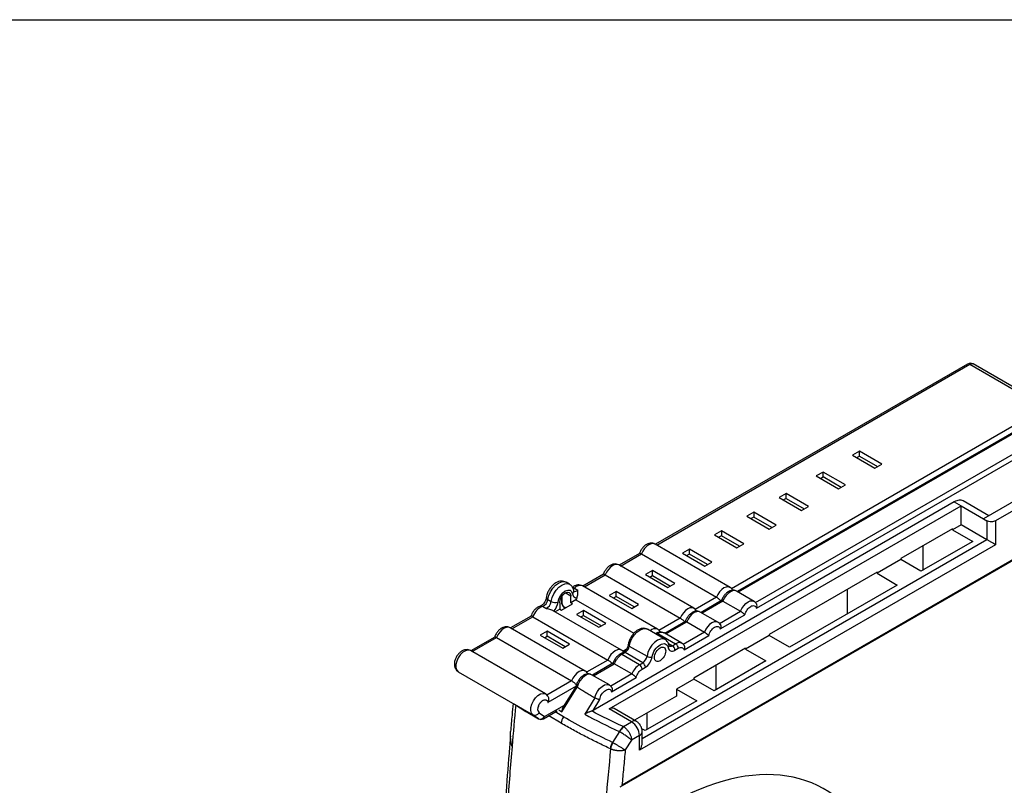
# Model space of a CAD drawing. Header units: millimetres. Extents: x 8 to 341, y 8 to 262.
# Tile 11 of 15: x 216 to 296, y 199 to 262. Entities that reach past the tile are written whole.
import ezdxf

# ---------------------------------------------------------------- set-up
doc = ezdxf.new("R2010")
doc.units = ezdxf.units.MM
doc.header["$LTSCALE"] = 1.25
doc.layers.add('TEXT', color=140, linetype='Continuous', lineweight=25)

msp = doc.modelspace()

# ---------------------------------------------------------------- linework, layer by layer
for p, q in [((293.234, 233.702), (267.635, 218.924)), ((267.752, 218.856), (293.434, 233.682)), ((306.589, 233.662), (274.346, 215.049)), ((306.739, 233.648), (274.434, 214.998)), ((293.434, 233.682), (299.091, 230.416)), ((299.125, 230.566), (293.684, 233.707)), ((301.966, 231.505), (273.87, 215.285)), ((275.85, 214.142), (303.525, 230.119)), ((275.924, 213.695), (303.37, 229.539)), ((315.061, 228.064), (264.731, 199.009)), ((315.066, 228.126), (264.893, 199.162)), ((304.794, 226.932), (294.541, 221.014)), ((306.138, 226.973), (295.531, 220.85)), ((284.359, 226.565), (283.793, 226.239)), ((283.793, 226.239), (285.632, 225.177)), ((284.147, 226.035), (284.359, 226.157)), ((286.197, 225.504), (284.359, 226.565)), ((284.359, 226.157), (284.359, 226.565)), ((284.359, 226.157), (285.844, 225.3)), ((285.632, 225.177), (286.197, 225.504)), ((281.389, 224.851), (280.823, 224.524)), ((280.823, 224.524), (282.662, 223.463)), ((283.227, 223.789), (281.389, 224.851)), ((281.389, 224.443), (281.389, 224.851)), ((281.177, 224.32), (281.389, 224.443)), ((282.874, 223.585), (281.389, 224.443)), ((282.662, 223.463), (283.227, 223.789)), ((278.348, 223.096), (277.783, 222.769)), ((280.187, 222.034), (278.348, 223.096)), ((278.348, 222.687), (278.348, 223.096)), ((292.137, 222.401), (262.525, 205.307)), ((263.853, 205.42), (292.703, 222.075)), ((277.783, 222.769), (279.621, 221.708)), ((278.348, 222.687), (278.136, 222.565)), ((278.348, 222.687), (279.833, 221.83)), ((292.137, 222.401), (292.703, 222.075)), ((292.703, 220.523), (292.703, 222.075)), ((292.703, 222.075), (294.541, 221.014)), ((294.98, 221.267), (292.887, 222.476)), ((275.697, 221.565), (275.131, 221.238)), ((275.131, 221.238), (276.97, 220.177)), ((277.535, 220.503), (275.697, 221.565)), ((275.697, 221.565), (275.697, 221.156)), ((279.621, 221.708), (280.187, 222.034)), ((275.697, 221.156), (275.485, 221.034)), ((277.182, 220.299), (275.697, 221.156)), ((276.97, 220.177), (277.535, 220.503)), ((292.703, 220.523), (291.996, 220.115)), ((294.824, 219.299), (292.703, 220.523)), ((294.541, 221.014), (294.824, 220.85)), ((294.824, 220.85), (294.824, 219.299)), ((295.531, 220.85), (295.531, 218.891)), ((273.045, 220.034), (272.479, 219.707)), ((272.479, 219.707), (274.318, 218.646)), ((273.045, 219.626), (272.833, 219.503)), ((274.884, 218.973), (273.045, 220.034)), ((273.045, 220.034), (273.045, 219.626)), ((274.53, 218.769), (273.045, 219.626)), ((291.996, 220.197), (287.753, 217.748)), ((291.996, 220.115), (291.996, 220.197)), ((291.996, 220.115), (293.657, 219.156)), ((295.531, 218.891), (266.328, 202.032)), ((294.824, 219.299), (266.562, 202.983)), ((273.757, 215.389), (267.605, 218.941)), ((274.318, 218.646), (274.884, 218.973)), ((293.657, 219.156), (289.415, 216.707)), ((266.344, 218.179), (264.665, 217.209)), ((264.782, 217.142), (266.493, 218.129)), ((266.493, 218.129), (272.645, 214.578)), ((270.429, 218.524), (269.863, 218.197)), ((269.863, 218.197), (271.702, 217.136)), ((270.429, 218.115), (270.217, 217.993)), ((272.267, 217.462), (270.429, 218.524)), ((270.429, 218.115), (270.429, 218.524)), ((271.914, 217.258), (270.429, 218.115)), ((289.556, 218.789), (289.556, 216.788)), ((270.787, 213.675), (264.636, 217.226)), ((271.702, 217.136), (272.267, 217.462)), ((287.753, 217.666), (285.808, 216.543)), ((287.753, 217.748), (287.753, 217.666)), ((289.415, 216.707), (287.753, 217.666)), ((263.375, 216.464), (261.695, 215.495)), ((261.812, 215.427), (263.523, 216.415)), ((263.523, 216.415), (269.675, 212.863)), ((267.388, 216.768), (266.823, 216.442)), ((266.823, 216.442), (268.661, 215.38)), ((269.227, 215.707), (267.388, 216.768)), ((267.388, 216.36), (267.388, 216.768)), ((285.808, 216.625), (276.97, 211.523)), ((285.808, 216.625), (285.808, 216.543)), ((285.808, 216.543), (287.47, 215.584)), ((260.589, 215.647), (260.306, 215.81)), ((267.176, 216.238), (267.388, 216.36)), ((267.388, 216.36), (268.873, 215.503)), ((268.661, 215.38), (269.227, 215.707)), ((287.47, 215.584), (278.631, 210.482)), ((260.706, 214.666), (260.246, 214.932)), ((260.988, 215.334), (261.271, 215.17)), ((267.818, 211.96), (261.666, 215.512)), ((264.418, 215.054), (263.853, 214.727)), ((266.257, 213.993), (264.418, 215.054)), ((264.418, 214.646), (264.418, 215.054)), ((275.737, 214.246), (274.288, 215.083)), ((283.369, 215.217), (283.369, 213.217)), ((258.81, 214.401), (259.093, 214.238)), ((259.787, 214.136), (259.787, 213.605)), ((259.928, 213.523), (260.848, 214.054)), ((259.94, 214.62), (259.94, 214.135)), ((259.999, 214.054), (259.999, 214.705)), ((260.706, 214.135), (260.706, 214.666)), ((261.119, 214.374), (260.706, 214.135)), ((260.848, 214.054), (260.706, 214.135)), ((261.119, 214.374), (265.876, 211.628)), ((263.853, 214.727), (265.691, 213.666)), ((264.206, 214.523), (264.418, 214.646)), ((265.903, 213.788), (264.418, 214.646)), ((265.691, 213.666), (266.257, 213.993)), ((272.645, 214.578), (270.9, 213.57)), ((273.063, 214.308), (271.376, 213.335)), ((273.175, 214.272), (271.464, 213.284)), ((273.175, 214.272), (274.625, 213.435)), ((258.656, 213.661), (258.373, 213.824)), ((264.848, 210.246), (259.251, 213.477)), ((259.787, 213.605), (259.408, 213.386)), ((259.787, 213.605), (259.928, 213.523)), ((260.282, 213.727), (260.14, 213.809)), ((260.182, 213.717), (260.223, 213.693)), ((261.731, 213.503), (261.166, 213.176)), ((261.166, 213.176), (263.004, 212.115)), ((263.57, 212.441), (261.731, 213.503)), ((261.731, 213.094), (261.731, 213.503)), ((272.767, 212.532), (271.318, 213.369)), ((272.88, 212.428), (274.625, 213.435)), ((257.435, 213.035), (255.755, 212.066)), ((255.872, 211.998), (257.584, 212.986)), ((257.584, 212.986), (263.735, 209.435)), ((261.519, 212.972), (261.731, 213.094)), ((261.731, 213.094), (263.216, 212.237)), ((263.004, 212.115), (263.57, 212.441)), ((269.675, 212.863), (267.93, 211.856)), ((270.093, 212.594), (268.406, 211.62)), ((268.494, 211.57), (270.205, 212.557)), ((270.205, 212.557), (271.655, 211.72)), ((272.954, 211.98), (274.975, 213.147)), ((261.878, 208.531), (255.726, 212.083)), ((258.762, 211.788), (258.196, 211.462)), ((260.6, 210.727), (258.762, 211.788)), ((258.762, 211.38), (258.762, 211.788)), ((268.437, 211.116), (266.988, 211.952)), ((266.988, 211.952), (267.001, 211.945)), ((267.698, 211.619), (267.631, 211.581)), ((267.848, 211.605), (267.719, 211.53)), ((267.848, 211.605), (269.297, 210.768)), ((269.797, 210.817), (268.348, 211.654)), ((271.655, 211.72), (269.91, 210.713)), ((254.465, 211.321), (252.503, 210.188)), ((252.62, 210.12), (254.614, 211.271)), ((254.614, 211.271), (260.765, 207.72)), ((258.196, 211.462), (260.034, 210.4)), ((258.549, 211.258), (258.762, 211.38)), ((260.246, 210.523), (258.762, 211.38)), ((268.713, 210.791), (269.025, 210.611)), ((269.025, 210.611), (269.297, 210.768)), ((269.984, 210.266), (272.005, 211.433)), ((276.97, 211.441), (275.025, 210.318)), ((276.97, 211.523), (276.97, 211.441)), ((278.631, 210.482), (276.97, 211.441)), ((258.625, 206.654), (252.473, 210.205)), ((260.034, 210.4), (260.6, 210.727)), ((265.001, 210.062), (264.728, 209.905)), ((265.151, 210.047), (264.878, 209.89)), ((265.244, 210.306), (264.96, 210.142)), ((266.6, 209.211), (265.151, 210.047)), ((265.497, 210.574), (266.947, 209.737)), ((269.237, 210.243), (269.51, 210.4)), ((275.025, 210.4), (270.782, 207.951)), ((275.025, 210.318), (275.025, 210.4)), ((275.025, 210.318), (276.687, 209.359)), ((263.735, 209.435), (261.99, 208.427)), ((264.153, 209.165), (262.467, 208.191)), ((262.555, 208.141), (264.266, 209.128)), ((265.715, 208.292), (264.266, 209.128)), ((266.328, 209.053), (264.878, 209.89)), ((266.328, 209.053), (266.6, 209.211)), ((276.687, 209.359), (272.444, 206.91)), ((251.473, 208.473), (256.114, 205.794)), ((266.54, 208.686), (266.812, 208.843)), ((272.585, 208.992), (272.585, 206.991)), ((260.765, 207.72), (258.738, 206.549)), ((263.858, 207.388), (262.408, 208.225)), ((265.715, 208.292), (263.97, 207.284)), ((264.044, 206.837), (266.065, 208.004)), ((270.782, 207.869), (269.368, 207.053)), ((270.782, 207.951), (270.782, 207.869)), ((272.444, 206.91), (270.782, 207.869)), ((261.131, 207.278), (258.826, 205.947)), ((259.963, 205.176), (261.228, 207.198)), ((261.137, 207.287), (260.074, 205.59)), ((269.368, 207.053), (271.03, 206.093)), ((269.368, 207.053), (269.368, 206.481)), ((262.678, 206.328), (261.837, 204.985)), ((262.525, 205.307), (263.079, 206.191)), ((269.368, 206.481), (265.926, 204.494)), ((271.03, 206.093), (266.787, 203.644)), ((256.072, 205.821), (257.021, 205.211)), ((256.089, 205.81), (257.598, 204.939)), ((256.089, 205.81), (257.027, 205.208)), ((257.027, 205.208), (257.021, 205.211)), ((257.027, 205.208), (258.041, 204.623)), ((257.027, 205.208), (257.037, 205.201)), ((257.037, 205.201), (258.052, 204.616)), ((258.092, 205.115), (258.534, 204.799)), ((258.452, 204.616), (259.572, 205.263)), ((258.534, 204.799), (260.171, 205.744)), ((260.093, 204.767), (259.422, 205.176)), ((259.704, 205.339), (259.963, 205.176)), ((260.14, 205.672), (260.095, 205.7)), ((265.684, 204.363), (263.853, 205.42)), ((266.084, 204.402), (264.253, 205.46)), ((258.041, 204.623), (257.598, 204.939)), ((258.041, 204.623), (258.052, 204.616)), ((259.906, 204.249), (258.89, 204.869)), ((265.007, 203.972), (265.684, 204.363)), ((266.929, 205.073), (266.929, 203.726)), ((264.683, 203.566), (264.125, 202.68)), ((266.787, 203.644), (266.529, 203.793)), ((266.562, 202.697), (266.562, 203.575)), ((265.68, 202.875), (265.168, 202.059)), ((266.328, 203.248), (265.68, 202.875)), ((266.328, 202.032), (266.328, 203.248)), ((255.879, 202.354), (255.88, 202.35)), ((263.963, 202.15), (263.96, 202.151))]:
    msp.add_line(p, q)
at = {"flags": 128}
for points in [[(267.605, 218.941), (267.459, 218.986), (267.288, 218.969), (267.105, 218.891), (266.922, 218.758), (266.752, 218.578), (266.605, 218.363), (266.493, 218.129)], [(264.636, 217.226), (264.489, 217.271), (264.319, 217.254), (264.136, 217.177), (263.953, 217.043), (263.782, 216.863), (263.636, 216.649), (263.523, 216.415)], [(258.81, 214.401), (258.886, 214.715), (259.024, 215.03), (259.212, 215.322), (259.437, 215.568), (259.681, 215.748), (259.925, 215.849), (260.15, 215.863), (260.306, 215.81)], [(259.093, 214.238), (259.169, 214.552), (259.306, 214.867), (259.495, 215.159), (259.72, 215.404), (259.964, 215.585), (260.207, 215.686), (260.432, 215.7), (260.585, 215.649)], [(259.654, 214.179), (259.726, 214.447), (259.86, 214.709), (260.041, 214.934), (260.246, 215.095), (260.452, 215.172), (260.633, 215.156), (260.767, 215.048), (260.838, 214.863)], [(259.787, 214.136), (259.822, 214.359), (259.921, 214.589), (260.071, 214.79), (260.246, 214.932), (260.422, 214.993), (260.571, 214.964), (260.671, 214.849), (260.706, 214.666)], [(260.895, 215.267), (260.916, 215.279), (260.988, 215.334)], [(273.752, 215.392), (273.611, 215.434), (273.44, 215.418), (273.257, 215.34), (273.074, 215.206), (272.904, 215.026), (272.757, 214.812), (272.645, 214.578)], [(274.288, 215.083), (274.141, 215.128), (273.971, 215.111), (273.788, 215.034), (273.605, 214.9), (273.434, 214.72), (273.288, 214.506), (273.175, 214.272)], [(274.625, 213.435), (274.737, 213.669), (274.884, 213.883), (275.054, 214.063), (275.237, 214.197), (275.42, 214.275), (275.591, 214.291), (275.737, 214.246), (275.737, 214.246)], [(270.782, 213.678), (270.641, 213.72), (270.47, 213.703), (270.287, 213.625), (270.104, 213.492), (269.934, 213.312), (269.787, 213.097), (269.675, 212.863)], [(271.318, 213.369), (271.171, 213.414), (271.001, 213.397), (270.818, 213.319), (270.635, 213.186), (270.464, 213.006), (270.318, 212.791), (270.205, 212.557)], [(272.766, 212.533), (272.621, 212.577), (272.45, 212.56), (272.267, 212.482), (272.084, 212.349), (271.914, 212.169), (271.767, 211.954), (271.655, 211.72)], [(255.726, 212.083), (255.58, 212.128), (255.409, 212.111), (255.226, 212.033), (255.043, 211.9), (254.872, 211.72), (254.726, 211.505), (254.614, 211.271)], [(265.497, 210.574), (265.577, 210.883), (265.716, 211.191), (265.903, 211.475), (266.124, 211.715), (266.363, 211.891), (266.602, 211.991), (266.823, 212.007), (266.988, 211.952)], [(268.427, 211.121), (268.273, 211.17), (268.052, 211.154), (267.813, 211.054), (267.573, 210.878), (267.352, 210.639), (267.165, 210.355), (267.027, 210.046), (266.947, 209.737)], [(252.473, 210.205), (252.45, 210.217), (252.269, 210.251), (252.06, 210.199), (251.843, 210.067), (251.639, 209.865), (251.466, 209.614), (251.34, 209.338), (251.275, 209.061), (251.275, 208.81), (251.34, 208.61), (251.466, 208.477), (251.473, 208.473)], [(264.843, 210.249), (264.701, 210.291), (264.531, 210.274), (264.348, 210.196), (264.165, 210.063), (263.994, 209.883), (263.848, 209.669), (263.735, 209.435)], [(265.497, 210.574), (265.46, 210.599), (265.432, 210.626), (265.414, 210.654), (265.408, 210.681), (265.409, 210.693)], [(261.873, 208.534), (261.731, 208.577), (261.561, 208.56), (261.378, 208.482), (261.195, 208.348), (261.024, 208.168), (260.878, 207.954), (260.765, 207.72)], [(262.408, 208.225), (262.393, 208.233), (262.225, 208.272), (262.029, 208.234), (261.824, 208.121), (261.626, 207.945), (261.451, 207.718), (261.315, 207.462), (261.23, 207.197)], [(262.673, 206.331), (262.754, 206.599), (262.888, 206.861), (263.062, 207.093), (263.262, 207.276), (263.47, 207.394), (263.669, 207.435), (263.841, 207.398), (263.857, 207.389)], [(257.598, 204.939), (257.481, 205.079), (257.423, 205.284), (257.43, 205.535), (257.5, 205.81), (257.628, 206.082), (257.802, 206.327), (258.005, 206.523), (258.22, 206.651), (258.425, 206.7), (258.603, 206.665), (258.623, 206.655)]]:
    msp.add_lwpolyline(points, dxfattribs=at)
for centre, radius, start, end in [((293.317, 233.518), 0.201, 54.38242, 114.30712), ((293.579, 233.49), 0.241, 64.23838, 127.07208), ((260.872, 215.198), 0.179, 49.34131, 114.79815), ((261.034, 215.374), 0.313, 254.00282, 319.30069), ((261.459, 214.921), 0.626, 70.69641, 138.75337), ((258.09, 214.493), 0.726, 292.98777, 352.7414), ((258.372, 214.329), 0.726, 292.98777, 352.7414), ((258.874, 214.571), 0.182, 183.2865, 249.44882), ((259.444, 214.884), 0.735, 241.44375, 286.59395), ((258.209, 214.414), 1.464, 318.39702, 350.76874), ((260.041, 214.145), 0.101, 185.6948, 245.62534), ((262.682, 213.766), 1.677, 152.92609, 158.76161), ((261.18, 214.898), 0.369, 260.58968, 271.32019), ((258.889, 212.547), 1.378, 111.99482, 161.40637), ((258.252, 213.632), 0.227, 57.60261, 104.43865), ((260.236, 213.797), 0.0959, 172.74417, 235.94365), ((267.611, 211.407), 0.591, 70.12742, 134.23132), ((267.76, 211.482), 0.151, 54.38242, 114.30712), ((268.141, 211.193), 0.505, 65.84324, 125.46722), ((269.591, 210.354), 0.507, 66.52656, 125.40973), ((269.049, 210.379), 0.461, 2.60548, 57.39452), ((265.064, 209.933), 0.143, 52.67898, 116.63417), ((264.725, 210.705), 0.783, 302.92302, 350.40068), ((268.574, 210.604), 0.192, 304.49069, 6.49501), ((268.879, 210.807), 0.245, 244.26656, 306.47305), ((268.777, 210.222), 0.461, 2.60548, 57.39452), ((265.706, 208.598), 1.535, 122.63797, 159.77289), ((264.791, 209.776), 0.144, 52.74598, 115.96268), ((266.175, 209.868), 0.783, 302.92302, 350.40068), ((266.352, 208.822), 0.461, 2.60548, 57.39452), ((267.221, 210.238), 0.571, 241.28079, 284.74613), ((267.155, 207.761), 1.535, 122.63797, 159.77289), ((266.079, 208.665), 0.461, 2.60548, 57.39452), ((530.06, 179.081), 275.168, 174.43893, 175.14814), ((257.751, 205.29), 0.383, 246.4207, 332.8577), ((258.441, 205.42), 0.464, 150.44214, 221.16986), ((258.194, 204.974), 0.383, 246.4207, 332.8577), ((258.252, 204.962), 0.4, 240.00269, 299.99731), ((258.344, 204.775), 0.192, 304.05635, 7.25583), ((261.131, 204.099), 1.235, 147.26961, 173.02848), ((265.916, 204.058), 0.384, 64.03815, 127.25394), ((264.931, 203.185), 1.398, 2.60548, 57.39452), ((265.743, 202.891), 1.257, 123.1928, 147.51859), ((266.162, 203.615), 0.402, 294.37567, 354.29363), ((265.416, 201.916), 1.472, 149.34421, 170.85373), ((523.221, 179.654), 268.303, 175.1474, 176.16081), ((538.522, 174.571), 275.941, 174.26412, 175.14737)]:
    msp.add_arc(centre, radius, start, end)
msp.add_ellipse((268.681, 176.934), major_axis=(12.89, 21.873), ratio=0.577321, start_param=3.794626, end_param=7.221506)
for points, knots in [([(293.68, 233.704), (293.639, 233.724), (293.544, 233.771), (293.379, 233.769), (293.28, 233.722), (293.235, 233.7)], [0, 0, 0, 0, 0.2959085, 0.6761182, 1, 1, 1, 1]), ([(292.887, 222.476), (292.777, 222.515), (292.558, 222.594), (292.277, 222.466), (292.137, 222.401)], [0, 0, 0, 0, 0.499949, 1, 1, 1, 1]), ([(295.531, 220.85), (295.439, 220.797), (295.308, 220.766), (295.047, 220.766), (294.917, 220.797), (294.824, 220.85)], [0, 0, 0, 0, 0.5, 0.5, 1, 1, 1, 1]), ([(267.595, 218.942), (267.535, 218.969), (267.413, 219.027), (267.205, 219.026), (266.998, 218.968), (266.795, 218.849), (266.604, 218.669), (266.446, 218.438), (266.357, 218.262), (266.337, 218.171), (266.336, 218.169)], [0, 0, 0, 0, 0.121011, 0.250349, 0.381132, 0.522656, 0.676883, 0.835782, 0.996668, 1, 1, 1, 1]), ([(295.531, 218.891), (295.512, 218.901), (295.478, 218.921), (295.425, 218.952), (295.36, 218.989), (295.281, 219.035), (295.179, 219.094), (295.08, 219.151), (294.984, 219.207), (294.896, 219.257), (294.848, 219.285), (294.824, 219.299)], [0, 0, 0, 0, 0.113267, 0.205336, 0.27621, 0.426276, 0.554434, 0.680793, 0.795523, 0.900936, 1, 1, 1, 1]), ([(266.493, 218.129), (266.466, 218.144), (266.413, 218.172), (266.362, 218.185), (266.351, 218.178), (266.346, 218.175)], [0, 0, 0, 0, 0.371768, 0.742908, 1, 1, 1, 1]), ([(264.625, 217.227), (264.566, 217.255), (264.443, 217.312), (264.235, 217.311), (264.028, 217.254), (263.825, 217.134), (263.634, 216.955), (263.476, 216.723), (263.387, 216.548), (263.367, 216.456), (263.367, 216.454)], [0, 0, 0, 0, 0.121011, 0.250349, 0.381132, 0.522656, 0.676883, 0.835782, 0.996668, 1, 1, 1, 1]), ([(263.523, 216.415), (263.496, 216.429), (263.443, 216.457), (263.392, 216.471), (263.381, 216.464), (263.376, 216.461)], [0, 0, 0, 0, 0.3717679, 0.7429083, 1, 1, 1, 1]), ([(260.294, 215.807), (260.244, 215.834), (260.126, 215.898), (259.912, 215.912), (259.681, 215.869), (259.451, 215.761), (259.226, 215.589), (259.021, 215.359), (258.853, 215.087), (258.74, 214.814), (258.707, 214.638), (258.693, 214.561)], [0, 0, 0, 0, 0.0791932, 0.1837741, 0.2890524, 0.4016203, 0.5231371, 0.6488224, 0.7746352, 0.9014232, 1, 1, 1, 1]), ([(260.953, 215.074), (260.942, 215.13), (260.916, 215.263), (260.818, 215.447), (260.697, 215.589), (260.603, 215.63), (260.578, 215.642)], [0, 0, 0, 0, 0.2364066, 0.567061, 0.8840717, 1, 1, 1, 1]), ([(261.654, 215.514), (261.594, 215.542), (261.469, 215.599), (261.26, 215.596), (261.053, 215.537), (260.9, 215.446), (260.817, 215.377), (260.796, 215.359)], [0, 0, 0, 0, 0.2153067, 0.439942, 0.6675968, 0.9142091, 1, 1, 1, 1]), ([(260.838, 214.863), (260.87, 214.893), (260.932, 214.955), (260.963, 215.04), (260.948, 215.081), (260.944, 215.09)], [0, 0, 0, 0, 0.442383, 0.884766, 1, 1, 1, 1]), ([(260.838, 214.863), (260.843, 214.84), (260.851, 214.799), (260.869, 214.749), (260.885, 214.714), (260.898, 214.691), (260.917, 214.66), (260.948, 214.621), (260.998, 214.579), (261.049, 214.553), (261.09, 214.54), (261.112, 214.536), (261.12, 214.534)], [0, 0, 0, 0, 0.128276, 0.23231, 0.312091, 0.367612, 0.398868, 0.549227, 0.699613, 0.848726, 0.945949, 1, 1, 1, 1]), ([(260.956, 215.064), (260.957, 215.063), (260.957, 215.06), (260.952, 215.084), (260.95, 215.094)], [0, 0, 0, 0, 0.578937, 1, 1, 1, 1]), ([(261.189, 214.53), (261.247, 214.644), (261.274, 214.768), (261.289, 214.985), (261.279, 215.081), (261.271, 215.17)], [0, 0, 0, 0, 0.5, 0.5, 1, 1, 1, 1]), ([(274.28, 215.075), (274.248, 215.095), (274.16, 215.152), (273.981, 215.164), (273.777, 215.125), (273.573, 215.019), (273.377, 214.852), (273.207, 214.63), (273.1, 214.437), (273.067, 214.324), (273.06, 214.298)], [0, 0, 0, 0, 0.0738544, 0.207008, 0.3394486, 0.4822537, 0.6369825, 0.7954852, 0.9544026, 1, 1, 1, 1]), ([(273.955, 215.193), (273.947, 215.21), (273.906, 215.287), (273.829, 215.36), (273.755, 215.387), (273.746, 215.39)], [0, 0, 0, 0, 0.193087, 0.905987, 1, 1, 1, 1]), ([(258.566, 214.211), (258.527, 214.151), (258.474, 214.069), (258.387, 213.977), (258.319, 213.917), (258.252, 213.874), (258.208, 213.856), (258.199, 213.854), (258.197, 213.853)], [0, 0, 0, 0, 0.307999, 0.425727, 0.607717, 0.78285, 0.956303, 1, 1, 1, 1]), ([(258.691, 214.56), (258.688, 214.539), (258.681, 214.488), (258.646, 214.368), (258.597, 214.272), (258.566, 214.211)], [0, 0, 0, 0, 0.206618, 0.493475, 1, 1, 1, 1]), ([(259.94, 214.135), (259.944, 214.097), (259.951, 214.019), (260.007, 213.895), (260.087, 213.785), (260.15, 213.74), (260.182, 213.717)], [0, 0, 0, 0, 0.249998, 0.499998, 0.749998, 1, 1, 1, 1]), ([(260.14, 213.809), (260.103, 213.83), (260.067, 213.868), (260.014, 213.96), (259.999, 214.01), (259.999, 214.054)], [0, 0, 0, 0, 0.5, 0.5, 1, 1, 1, 1]), ([(272.645, 214.578), (272.707, 214.542), (272.781, 214.488), (272.919, 214.377), (272.981, 214.321), (273.033, 214.275)], [0, 0, 0, 0, 0.5, 0.5, 1, 1, 1, 1]), ([(273.063, 214.308), (273.067, 214.309), (273.075, 214.313), (273.099, 214.308), (273.133, 214.295), (273.161, 214.28), (273.175, 214.272)], [0, 0, 0, 0, 0.228034, 0.486678, 0.743011, 1, 1, 1, 1]), ([(275.912, 214.073), (275.885, 214.115), (275.84, 214.186), (275.764, 214.222), (275.732, 214.236)], [0, 0, 0, 0, 0.587011, 1, 1, 1, 1]), ([(275.924, 213.695), (275.94, 213.737), (275.971, 213.82), (275.971, 213.934), (275.95, 214.014), (275.933, 214.056), (275.919, 214.073), (275.916, 214.076)], [0, 0, 0, 0, 0.33205, 0.65377, 0.810595, 0.964825, 1, 1, 1, 1]), ([(258.195, 213.852), (258.144, 213.835), (258.018, 213.791), (257.831, 213.662), (257.647, 213.465), (257.504, 213.244), (257.453, 213.089), (257.431, 213.023)], [0, 0, 0, 0, 0.147296, 0.363407, 0.591873, 0.824309, 1, 1, 1, 1]), ([(259.25, 213.475), (259.238, 213.482), (259.19, 213.512), (259.016, 213.576), (258.824, 213.628), (258.687, 213.655), (258.657, 213.66), (258.656, 213.661)], [0, 0, 0, 0, 0.089664, 0.373037, 0.864017, 0.994013, 1, 1, 1, 1]), ([(271.31, 213.36), (271.278, 213.381), (271.19, 213.438), (271.012, 213.45), (270.807, 213.41), (270.604, 213.305), (270.407, 213.138), (270.237, 212.916), (270.13, 212.722), (270.097, 212.609), (270.09, 212.584)], [0, 0, 0, 0, 0.07384, 0.206968, 0.339383, 0.482161, 0.63686, 0.795332, 0.954219, 1, 1, 1, 1]), ([(270.986, 213.479), (270.977, 213.495), (270.936, 213.573), (270.859, 213.646), (270.785, 213.673), (270.777, 213.676)], [0, 0, 0, 0, 0.193087, 0.905987, 1, 1, 1, 1]), ([(274.625, 213.435), (274.637, 213.428), (274.661, 213.413), (274.701, 213.386), (274.74, 213.357), (274.78, 213.325), (274.819, 213.292), (274.856, 213.26), (274.89, 213.228), (274.922, 213.198), (274.951, 213.171), (274.967, 213.155), (274.975, 213.147)], [0, 0, 0, 0, 0.09638, 0.192363, 0.288712, 0.386039, 0.484757, 0.585063, 0.686957, 0.790276, 0.89474, 1, 1, 1, 1]), ([(274.975, 213.147), (275.005, 213.282), (275.069, 213.423), (275.238, 213.667), (275.344, 213.768), (275.555, 213.89), (275.66, 213.911), (275.83, 213.863), (275.893, 213.794), (275.924, 213.695)], [0, 0, 0, 0, 0.25, 0.25, 0.5, 0.5, 0.75, 0.75, 1, 1, 1, 1]), ([(257.584, 212.986), (257.557, 213), (257.503, 213.029), (257.453, 213.042), (257.441, 213.035), (257.437, 213.032)], [0, 0, 0, 0, 0.371768, 0.742908, 1, 1, 1, 1]), ([(269.675, 212.863), (269.738, 212.827), (269.811, 212.774), (269.949, 212.662), (270.011, 212.607), (270.063, 212.561)], [0, 0, 0, 0, 0.5, 0.5, 1, 1, 1, 1]), ([(270.205, 212.557), (270.192, 212.565), (270.164, 212.58), (270.131, 212.593), (270.105, 212.598), (270.097, 212.595), (270.093, 212.593)], [0, 0, 0, 0, 0.245389, 0.497688, 0.759945, 1, 1, 1, 1]), ([(272.942, 212.358), (272.915, 212.4), (272.869, 212.472), (272.792, 212.508), (272.759, 212.523)], [0, 0, 0, 0, 0.579558, 1, 1, 1, 1]), ([(272.948, 212.362), (272.957, 212.347), (272.975, 212.316), (272.998, 212.24), (273.005, 212.122), (272.972, 212.03), (272.954, 211.98)], [0, 0, 0, 0, 0.1397706, 0.2874412, 0.6116544, 1, 1, 1, 1]), ([(255.715, 212.084), (255.656, 212.112), (255.534, 212.169), (255.325, 212.168), (255.118, 212.11), (254.916, 211.991), (254.724, 211.812), (254.567, 211.58), (254.477, 211.404), (254.457, 211.313), (254.457, 211.311)], [0, 0, 0, 0, 0.1210111, 0.2503489, 0.3811322, 0.5226559, 0.6768835, 0.8357821, 0.9966676, 1, 1, 1, 1]), ([(267.007, 211.94), (267.005, 211.941), (266.948, 211.992), (266.796, 212.032), (266.574, 212.044), (266.345, 211.981), (266.116, 211.855), (265.894, 211.664), (265.697, 211.42), (265.54, 211.141), (265.447, 210.893), (265.418, 210.744), (265.409, 210.693)], [0, 0, 0, 0, 0.0021613, 0.1106407, 0.215489, 0.3236928, 0.4401504, 0.5629984, 0.68684, 0.8104942, 0.934955, 1, 1, 1, 1]), ([(268.34, 211.646), (268.306, 211.667), (268.216, 211.724), (268.036, 211.735), (267.854, 211.7), (267.744, 211.644), (267.698, 211.619)], [0, 0, 0, 0, 0.1749538, 0.4759729, 0.7762636, 1, 1, 1, 1]), ([(268.016, 211.764), (268.007, 211.781), (267.966, 211.858), (267.889, 211.931), (267.815, 211.958), (267.807, 211.961)], [0, 0, 0, 0, 0.193087, 0.905987, 1, 1, 1, 1]), ([(271.655, 211.72), (271.667, 211.713), (271.691, 211.699), (271.731, 211.672), (271.771, 211.642), (271.81, 211.611), (271.849, 211.578), (271.886, 211.545), (271.921, 211.514), (271.952, 211.484), (271.981, 211.456), (271.997, 211.441), (272.005, 211.433)], [0, 0, 0, 0, 0.09638, 0.192363, 0.288712, 0.386039, 0.484757, 0.585063, 0.686957, 0.790276, 0.89474, 1, 1, 1, 1]), ([(272.005, 211.433), (272.035, 211.567), (272.099, 211.709), (272.268, 211.953), (272.374, 212.054), (272.585, 212.176), (272.691, 212.196), (272.86, 212.148), (272.924, 212.08), (272.954, 211.98)], [0, 0, 0, 0, 0.25, 0.25, 0.5, 0.5, 0.75, 0.75, 1, 1, 1, 1]), ([(254.614, 211.271), (254.587, 211.286), (254.533, 211.314), (254.483, 211.327), (254.471, 211.32), (254.467, 211.318)], [0, 0, 0, 0, 0.371768, 0.742908, 1, 1, 1, 1]), ([(267.366, 209.686), (267.397, 209.877), (267.481, 210.086), (267.719, 210.447), (267.871, 210.598), (268.178, 210.775), (268.331, 210.8), (268.568, 210.713), (268.652, 210.601), (268.683, 210.446)], [0, 0, 0, 0, 0.25, 0.25, 0.5, 0.5, 0.75, 0.75, 1, 1, 1, 1]), ([(268.765, 210.626), (268.753, 210.676), (268.722, 210.801), (268.62, 210.967), (268.508, 211.087), (268.431, 211.115), (268.42, 211.119)], [0, 0, 0, 0, 0.242049, 0.599086, 0.942268, 1, 1, 1, 1]), ([(269.973, 210.644), (269.944, 210.688), (269.897, 210.761), (269.818, 210.796), (269.787, 210.811)], [0, 0, 0, 0, 0.5973889, 1, 1, 1, 1]), ([(252.463, 210.203), (252.409, 210.231), (252.292, 210.289), (252.087, 210.292), (251.88, 210.238), (251.677, 210.123), (251.485, 209.948), (251.32, 209.719), (251.2, 209.456), (251.143, 209.188), (251.151, 208.939), (251.223, 208.726), (251.333, 208.564), (251.435, 208.505), (251.475, 208.481)], [0, 0, 0, 0, 0.0681998, 0.1463303, 0.2248522, 0.3095644, 0.4020577, 0.4977319, 0.5945228, 0.6942921, 0.7854137, 0.8687639, 0.9479503, 1, 1, 1, 1]), ([(265.046, 210.05), (265.037, 210.066), (264.996, 210.144), (264.919, 210.217), (264.845, 210.244), (264.837, 210.247)], [0, 0, 0, 0, 0.193087, 0.905987, 1, 1, 1, 1]), ([(265.409, 210.693), (265.403, 210.665), (265.388, 210.586), (265.331, 210.438), (265.231, 210.272), (265.109, 210.135), (265.035, 210.085), (265.001, 210.062)], [0, 0, 0, 0, 0.1197807, 0.3369075, 0.5666307, 0.7984324, 1, 1, 1, 1]), ([(268.484, 210.176), (268.484, 210.315), (268.435, 210.424), (268.265, 210.523), (268.145, 210.511), (267.904, 210.372), (267.785, 210.246), (267.615, 209.951), (267.565, 209.784), (267.565, 209.506), (267.615, 209.397), (267.785, 209.299), (267.904, 209.31), (268.145, 209.449), (268.265, 209.576), (268.435, 209.87), (268.484, 210.037), (268.484, 210.176)], [0, 0, 0, 0, 0.125, 0.125, 0.25, 0.25, 0.375, 0.375, 0.5, 0.5, 0.625, 0.625, 0.75, 0.75, 0.875, 0.875, 1, 1, 1, 1]), ([(268.683, 210.446), (268.709, 210.315), (268.779, 210.22), (268.979, 210.147), (269.108, 210.169), (269.237, 210.243)], [0, 0, 0, 0, 0.5, 0.5, 1, 1, 1, 1]), ([(268.777, 210.584), (268.778, 210.583), (268.782, 210.579), (268.772, 210.606), (268.765, 210.626)], [0, 0, 0, 0, 0.267525, 1, 1, 1, 1]), ([(269.51, 210.4), (269.615, 210.461), (269.721, 210.482), (269.89, 210.434), (269.954, 210.365), (269.984, 210.266)], [0, 0, 0, 0, 0.5, 0.5, 1, 1, 1, 1]), ([(269.978, 210.647), (269.987, 210.633), (270.005, 210.602), (270.028, 210.526), (270.035, 210.407), (270.002, 210.316), (269.984, 210.266)], [0, 0, 0, 0, 0.1399018, 0.2875498, 0.6117136, 1, 1, 1, 1]), ([(263.735, 209.435), (263.798, 209.398), (263.872, 209.345), (264.009, 209.234), (264.071, 209.178), (264.124, 209.132)], [0, 0, 0, 0, 0.5, 0.5, 1, 1, 1, 1]), ([(264.728, 209.905), (264.687, 209.879), (264.574, 209.807), (264.408, 209.64), (264.246, 209.409), (264.18, 209.239), (264.148, 209.156)], [0, 0, 0, 0, 0.160891, 0.445509, 0.729877, 1, 1, 1, 1]), ([(264.266, 209.128), (264.253, 209.135), (264.228, 209.149), (264.196, 209.162), (264.172, 209.168), (264.156, 209.169), (264.155, 209.164), (264.155, 209.163)], [0, 0, 0, 0, 0.225322, 0.455407, 0.692623, 0.93913, 1, 1, 1, 1]), ([(266.812, 208.843), (266.941, 208.918), (267.07, 209.045), (267.27, 209.349), (267.341, 209.525), (267.366, 209.686)], [0, 0, 0, 0, 0.5, 0.5, 1, 1, 1, 1]), ([(262.077, 208.335), (262.068, 208.351), (262.026, 208.429), (261.949, 208.502), (261.876, 208.529), (261.867, 208.532)], [0, 0, 0, 0, 0.195796, 0.906302, 1, 1, 1, 1]), ([(266.065, 208.004), (266.096, 208.138), (266.159, 208.28), (266.329, 208.524), (266.434, 208.625), (266.54, 208.686)], [0, 0, 0, 0, 0.5, 0.5, 1, 1, 1, 1]), ([(261.171, 207.403), (261.161, 207.411), (261.127, 207.441), (261.052, 207.508), (260.955, 207.589), (260.855, 207.665), (260.795, 207.702), (260.765, 207.72)], [0, 0, 0, 0, 0.099557, 0.349419, 0.57236, 0.785999, 1, 1, 1, 1]), ([(262.4, 208.217), (262.369, 208.237), (262.281, 208.294), (262.102, 208.307), (261.898, 208.267), (261.694, 208.162), (261.498, 207.995), (261.326, 207.773), (261.197, 207.522), (261.139, 207.327), (261.124, 207.223), (261.121, 207.202)], [0, 0, 0, 0, 0.064287, 0.180708, 0.296473, 0.421284, 0.556527, 0.695088, 0.83401, 0.967082, 1, 1, 1, 1]), ([(265.715, 208.292), (265.727, 208.284), (265.752, 208.27), (265.791, 208.243), (265.831, 208.213), (265.871, 208.182), (265.909, 208.149), (265.946, 208.116), (265.981, 208.085), (266.013, 208.055), (266.041, 208.027), (266.057, 208.012), (266.065, 208.004)], [0, 0, 0, 0, 0.09638, 0.192363, 0.288712, 0.386039, 0.484757, 0.585063, 0.686957, 0.790276, 0.89474, 1, 1, 1, 1]), ([(261.228, 207.198), (261.215, 207.205), (261.189, 207.221), (261.153, 207.249), (261.13, 207.272), (261.137, 207.282), (261.14, 207.285)], [0, 0, 0, 0, 0.203285, 0.403967, 0.791501, 1, 1, 1, 1]), ([(261.23, 207.197), (261.348, 207.129), (261.587, 206.994), (261.946, 206.781), (262.309, 206.56), (262.551, 206.408), (262.673, 206.331)], [0, 0, 0, 0, 0.245182, 0.493548, 0.745141, 1, 1, 1, 1]), ([(263.079, 206.191), (263.094, 206.328), (263.148, 206.481), (263.31, 206.754), (263.419, 206.872), (263.643, 207.022), (263.757, 207.053), (263.942, 207.013), (264.012, 206.943), (264.044, 206.837)], [0, 0, 0, 0, 0.25, 0.25, 0.5, 0.5, 0.75, 0.75, 1, 1, 1, 1]), ([(264.032, 207.215), (264.006, 207.257), (263.96, 207.328), (263.883, 207.364), (263.851, 207.379)], [0, 0, 0, 0, 0.579591, 1, 1, 1, 1]), ([(264.037, 207.219), (264.039, 207.216), (264.053, 207.199), (264.07, 207.158), (264.091, 207.08), (264.092, 206.966), (264.061, 206.882), (264.044, 206.837)], [0, 0, 0, 0, 0.026034, 0.182373, 0.346268, 0.645327, 1, 1, 1, 1]), ([(258.037, 205.649), (258.046, 205.671), (258.064, 205.714), (258.096, 205.778), (258.132, 205.839), (258.173, 205.898), (258.216, 205.952), (258.263, 206.002), (258.311, 206.047), (258.362, 206.086), (258.415, 206.119), (258.486, 206.154), (258.553, 206.171), (258.614, 206.173), (258.654, 206.167), (258.692, 206.154), (258.713, 206.14), (258.724, 206.133)], [0, 0, 0, 0, 0.062511, 0.125021, 0.187532, 0.250042, 0.312553, 0.375063, 0.437574, 0.500084, 0.566455, 0.632843, 0.764889, 0.824124, 0.882557, 0.941283, 1, 1, 1, 1]), ([(258.824, 206.457), (258.816, 206.473), (258.776, 206.549), (258.701, 206.621), (258.628, 206.649), (258.62, 206.652)], [0, 0, 0, 0, 0.1839913, 0.9109408, 1, 1, 1, 1]), ([(258.724, 206.133), (258.733, 206.127), (258.75, 206.113), (258.772, 206.088), (258.794, 206.054), (258.815, 206.008), (258.822, 205.968), (258.826, 205.947)], [0, 0, 0, 0, 0.166631, 0.33329, 0.500008, 0.750058, 1, 1, 1, 1]), ([(258.826, 205.947), (258.827, 205.949), (258.831, 205.957), (258.859, 206.014), (258.893, 206.12), (258.899, 206.263), (258.876, 206.38), (258.842, 206.435), (258.827, 206.459)], [0, 0, 0, 0, 0.007353, 0.051801, 0.348716, 0.605246, 0.834136, 1, 1, 1, 1]), ([(263.079, 206.191), (263.068, 206.192), (263.045, 206.194), (263.008, 206.201), (262.972, 206.209), (262.939, 206.218), (262.911, 206.226), (262.856, 206.244), (262.771, 206.279), (262.708, 206.312), (262.678, 206.328)], [0, 0, 0, 0, 0.111605, 0.214498, 0.306324, 0.385355, 0.450492, 0.501158, 0.759457, 1, 1, 1, 1]), ([(255.97, 205.877), (255.938, 205.556), (255.862, 204.783), (255.796, 204.014), (255.757, 203.565)], [0, 0, 0, 0, 0.41515, 1, 1, 1, 1]), ([(260.085, 205.583), (260.064, 205.554), (259.991, 205.45), (259.974, 205.29), (259.963, 205.176)], [0, 0, 0, 0, 0.282373, 1, 1, 1, 1]), ([(262.416, 205.256), (262.399, 205.249), (262.362, 205.236), (262.301, 205.212), (262.234, 205.185), (262.141, 205.145), (262.004, 205.082), (261.899, 205.021), (261.837, 204.985)], [0, 0, 0, 0, 0.094587, 0.198253, 0.311287, 0.433797, 0.665249, 1, 1, 1, 1]), ([(264.253, 205.46), (264.194, 205.481), (264.077, 205.523), (263.928, 205.454), (263.853, 205.42)], [0, 0, 0, 0, 0.499949, 1, 1, 1, 1]), ([(266.562, 203.575), (266.556, 203.648), (266.546, 203.76), (266.486, 203.923), (266.424, 204.047), (266.348, 204.163), (266.237, 204.296), (266.144, 204.36), (266.084, 204.402)], [0, 0, 0, 0, 0.239451, 0.368353, 0.499992, 0.631631, 0.760537, 1, 1, 1, 1]), ([(255.879, 202.354), (255.852, 202.466), (255.799, 202.69), (255.755, 203.031), (255.738, 203.326), (255.752, 203.501), (255.758, 203.565)], [0, 0, 0, 0, 0.282052, 0.56621, 0.841842, 1, 1, 1, 1]), ([(263.96, 202.151), (263.783, 202.233), (263.431, 202.398), (262.909, 202.651), (262.392, 202.907), (261.882, 203.168), (261.378, 203.432), (260.881, 203.7), (260.389, 203.972), (260.067, 204.157), (259.906, 204.249)], [0, 0, 0, 0, 0.124986, 0.249976, 0.374969, 0.499966, 0.624967, 0.749973, 0.874984, 1, 1, 1, 1]), ([(265.007, 203.972), (264.948, 203.929), (264.887, 203.871), (264.773, 203.733), (264.721, 203.652), (264.677, 203.569)], [0, 0, 0, 0, 0.5, 0.5, 1, 1, 1, 1]), ([(265.68, 202.875), (265.666, 202.887), (265.638, 202.911), (265.589, 202.95), (265.538, 202.99), (265.488, 203.028), (265.439, 203.065), (265.392, 203.098), (265.35, 203.129), (265.313, 203.156), (265.281, 203.178), (265.256, 203.196), (265.192, 203.24), (265.088, 203.311), (264.942, 203.406), (264.805, 203.493), (264.723, 203.542), (264.683, 203.566)], [0, 0, 0, 0, 0.068667, 0.134209, 0.195909, 0.253157, 0.305462, 0.352449, 0.393844, 0.429462, 0.459188, 0.482956, 0.500736, 0.632833, 0.761391, 0.8843, 1, 1, 1, 1]), ([(265.055, 203.943), (265.078, 203.927), (265.125, 203.895), (265.196, 203.835), (265.269, 203.764), (265.342, 203.682), (265.413, 203.588), (265.481, 203.484), (265.543, 203.371), (265.597, 203.25), (265.64, 203.125), (265.67, 202.997), (265.677, 202.916), (265.68, 202.875)], [0, 0, 0, 0, 0.070921, 0.145836, 0.224748, 0.307657, 0.394565, 0.485471, 0.580377, 0.679283, 0.782189, 0.889095, 1, 1, 1, 1]), ([(255.752, 203.191), (255.712, 202.725), (255.567, 201.049), (255.434, 199.251), (255.345, 197.92), (255.336, 197.787)], [0, 0, 0, 0, 0.2574, 0.9261554, 1, 1, 1, 1]), ([(263.96, 202.151), (263.967, 202.233), (263.985, 202.323), (264.042, 202.506), (264.081, 202.597), (264.125, 202.68)], [0, 0, 0, 0, 0.5, 0.5, 1, 1, 1, 1]), ([(264.15, 202.666), (264.173, 202.653), (264.22, 202.625), (264.299, 202.579), (264.387, 202.528), (264.484, 202.471), (264.587, 202.41), (264.694, 202.346), (264.803, 202.281), (264.909, 202.217), (265.007, 202.157), (265.096, 202.103), (265.144, 202.073), (265.168, 202.059)], [0, 0, 0, 0, 0.066883, 0.139713, 0.218521, 0.30317, 0.393307, 0.488338, 0.587409, 0.689432, 0.793127, 0.897112, 1, 1, 1, 1]), ([(266.328, 202.032), (266.374, 202.109), (266.465, 202.263), (266.549, 202.497), (266.551, 202.637), (266.552, 202.698)], [0, 0, 0, 0, 0.3611437, 0.7210805, 1, 1, 1, 1]), ([(265.168, 202.059), (265.145, 202.051), (265.099, 202.035), (265.023, 202.016), (264.945, 202.002), (264.864, 201.993), (264.782, 201.987), (264.7, 201.986), (264.619, 201.989), (264.539, 201.995), (264.461, 202.004), (264.386, 202.016), (264.314, 202.03), (264.245, 202.047), (264.181, 202.065), (264.12, 202.085), (264.064, 202.105), (264.011, 202.127), (263.979, 202.142), (263.963, 202.15)], [0, 0, 0, 0, 0.072374, 0.143054, 0.212039, 0.27933, 0.344927, 0.408829, 0.471037, 0.531551, 0.590372, 0.647499, 0.702933, 0.756674, 0.808723, 0.859079, 0.907744, 0.954717, 1, 1, 1, 1]), ([(265.168, 202.059), (265.12, 201.575), (265.024, 200.608), (264.937, 199.644), (264.893, 199.162)], [0, 0, 0, 0, 0.500013, 1, 1, 1, 1])]:
    msp.add_open_spline(points, degree=3, knots=knots)
for points in [[(261.228, 207.198), (261.229, 207.197), (261.229, 207.197), (261.23, 207.197)], [(262.673, 206.331), (262.675, 206.33), (262.676, 206.329), (262.678, 206.328)], [(262.416, 205.256), (262.457, 205.271), (262.493, 205.288), (262.525, 205.307)], [(265.007, 203.972), (264.118, 204.382), (263.253, 204.81), (262.416, 205.256)], [(264.125, 202.68), (262.716, 203.333), (261.37, 204.03), (260.093, 204.767)], [(261.837, 204.985), (262.752, 204.492), (263.699, 204.02), (264.677, 203.569)], [(264.677, 203.569), (264.679, 203.568), (264.681, 203.567), (264.683, 203.566)], [(265.007, 203.972), (265.023, 203.963), (265.039, 203.953), (265.055, 203.943)], [(264.15, 202.666), (264.142, 202.671), (264.134, 202.676), (264.125, 202.68)]]:
    msp.add_open_spline(points, degree=3)
at = {"layer": 'TEXT'}
msp.add_line((7.937, 261.938), (341.312, 261.938), dxfattribs=at)

doc.saveas('drawing.dxf')
